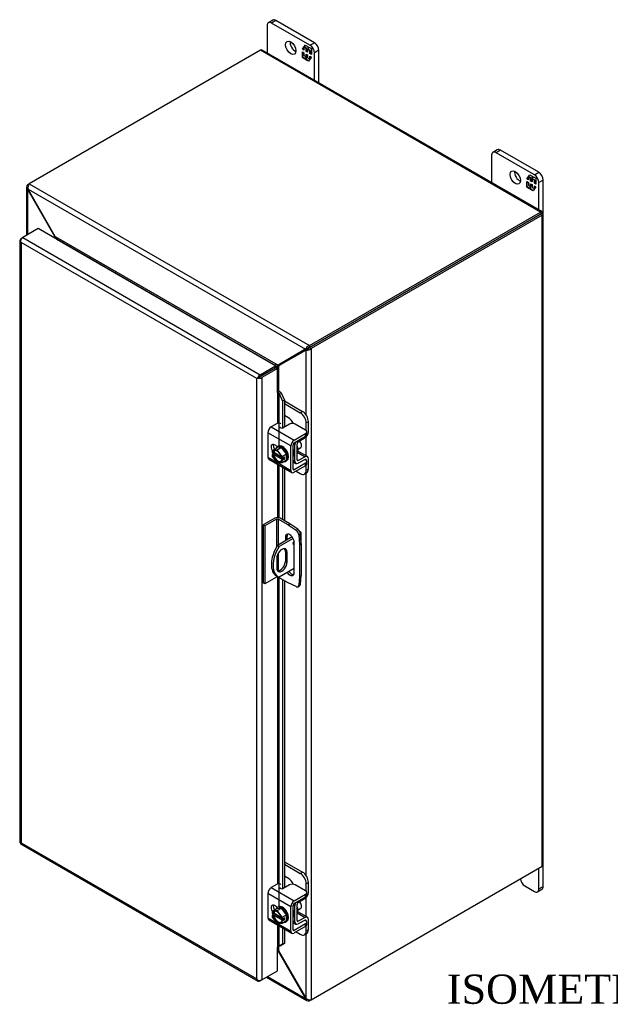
# Model space of a CAD drawing. Header units: inches. Extents: x 9 to 119, y 2 to 80.
# Tile 7 of 8: x 91 to 105, y 56 to 79. Entities that reach past the tile are written whole.
import ezdxf
from ezdxf.enums import TextEntityAlignment as Align

# ---------------------------------------------------------------- set-up
doc = ezdxf.new("R2010")
doc.units = ezdxf.units.IN
doc.header["$MEASUREMENT"] = 0
for name, color, linetype in [('COM40153-1', 7, 'CONTINUOUS'), ('COM40153-2', 7, 'CONTINUOUS'), ('COM42667', 7, 'CONTINUOUS'), ('COM42780', 7, 'CONTINUOUS'), ('COM48474', 7, 'CONTINUOUS'), ('COM71780-13', 7, 'CONTINUOUS'), ('DEFAULT', 7, 'CONTINUOUS'), ('FET07710', 7, 'CONTINUOUS'), ('SCC19011', 7, 'CONTINUOUS'), ('SPR20265', 7, 'CONTINUOUS'), ('WAF25035', 7, 'CONTINUOUS')]:
    doc.layers.add(name, color=color, linetype=linetype)
doc.styles.add('SEACAD_TIMES_NEW_ROMAN', font='times.ttf')

msp = doc.modelspace()

# ---------------------------------------------------------------- linework, layer by layer
at = {"layer": 'COM40153-1', "color": 7, "linetype": 'Continuous'}
for p, q in [((97.049, 66.691), (96.693, 66.486)), ((97.223, 66.83), (97.236, 66.823)), ((97.261, 66.542), (97.261, 66.787)), ((96.693, 66.486), (96.733, 66.462)), ((97.071, 66.657), (96.733, 66.462)), ((96.885, 66.348), (96.926, 66.324)), ((96.885, 66.348), (96.885, 66.111)), ((96.926, 66.087), (96.926, 66.324)), ((96.678, 66.181), (96.678, 65.944)), ((96.885, 66.111), (96.926, 66.087)), ((96.673, 65.761), (96.714, 65.737)), ((97.097, 65.937), (96.733, 65.727))]:
    msp.add_line(p, q, dxfattribs=at)
for centre, major_axis, start_param, end_param in [((97.175, 66.787), (-0.0864, 0), 2.529274, 3.926991), ((96.973, 66.28), (0.3, 0.52), 1.508132, 3.141593), ((97.014, 66.257), (0.3, 0.52), 1.508132, 3.204257), ((97.102, 66.553), (0.025, 0.0433), 0.999085, 3.781372), ((97.062, 66.576), (-0.025, -0.0433), 0.952017, 2.066442), ((96.802, 66.253), (-0.087, -0.151), 2.356194, 5.497787), ((96.761, 66.276), (-0.087, -0.151), 2.356194, 2.906426), ((96.802, 66.016), (0.087, 0.151), 2.356194, 5.497787), ((96.761, 66.039), (0.087, 0.151), 3.37676, 5.497787)]:
    msp.add_ellipse(centre, major_axis=major_axis, ratio=0.57735, start_param=start_param, end_param=end_param, dxfattribs=at)
at = {"layer": 'COM40153-2', "color": 7, "linetype": 'Continuous'}
for p, q in [((96.635, 67.14), (96.356, 66.979)), ((96.356, 66.979), (96.356, 65.591)), ((96.397, 66.955), (96.356, 66.979)), ((96.676, 67.116), (96.397, 66.955)), ((96.397, 66.955), (96.397, 65.567)), ((96.676, 67.116), (96.676, 66.457)), ((96.716, 67.116), (96.716, 66.499)), ((96.951, 66.981), (96.716, 67.116)), ((96.992, 67.004), (96.757, 67.14)), ((96.951, 66.981), (96.992, 67.004)), ((96.951, 66.981), (97.14, 66.852)), ((97.181, 66.876), (96.992, 67.004)), ((96.885, 66.684), (96.926, 66.707)), ((96.885, 66.684), (96.885, 66.597)), ((96.926, 66.62), (96.926, 66.707)), ((97.14, 66.852), (97.181, 66.876)), ((97.245, 66.765), (97.204, 66.741)), ((97.204, 66.741), (97.221, 66.513)), ((97.262, 66.537), (97.245, 66.765)), ((97.097, 65.843), (97.097, 66.561)), ((97.221, 66.513), (97.262, 66.537)), ((97.221, 66.513), (97.221, 65.748)), ((97.262, 66.537), (97.262, 65.772)), ((96.716, 66.306), (96.716, 65.88)), ((96.676, 65.728), (96.397, 65.567)), ((96.676, 65.759), (96.676, 65.728)), ((96.716, 65.736), (96.716, 65.728)), ((96.951, 65.593), (96.716, 65.728)), ((97.221, 65.748), (97.204, 65.54)), ((97.221, 65.748), (97.262, 65.772)), ((97.245, 65.563), (97.262, 65.772)), ((96.397, 65.567), (96.356, 65.591)), ((97.14, 65.503), (96.951, 65.593)), ((97.184, 65.501), (97.225, 65.524)), ((97.204, 65.54), (97.245, 65.563))]:
    msp.add_line(p, q, dxfattribs=at)
for centre, major_axis, start_param, end_param in [((96.696, 67.104), (-0.0864, 0), 3.926991, 5.497787), ((96.696, 67.104), (-0.0288, 0), 3.926991, 5.497787), ((96.991, 66.623), (0.075, -0.13), 0.785398, 3.926991), ((97.032, 66.646), (0.075, -0.13), 3.416574, 3.926991), ((97.134, 66.775), (0.05, -0.0866), 0.872665, 2.268928), ((97.175, 66.798), (-0.05, 0.0866), 4.014257, 5.410521), ((96.696, 65.716), (0.0288, 0), 0.785398, 2.356194), ((96.991, 65.904), (-0.075, 0.13), 1.733679, 3.926991), ((97.032, 65.928), (-0.075, 0.13), 1.733679, 2.866611), ((97.134, 65.587), (-0.05, 0.0866), 2.443461, 3.839724), ((97.175, 65.611), (-0.05, 0.0866), 3.141593, 3.839724)]:
    msp.add_ellipse(centre, major_axis=major_axis, ratio=0.57735, start_param=start_param, end_param=end_param, dxfattribs=at)
at = {"layer": 'COM42667', "color": 7, "linetype": 'Continuous'}
for p, q in [((96.691, 69.408), (96.546, 69.325)), ((96.546, 69.325), (97.095, 69.008)), ((96.98, 69.39), (96.833, 69.305)), ((97.368, 69.247), (97.121, 69.39)), ((97.014, 68.868), (96.466, 69.185)), ((96.466, 69.185), (96.466, 68.602)), ((97.095, 69.008), (97.368, 69.165)), ((97.095, 68.946), (97.368, 69.103)), ((97.368, 69.103), (97.368, 69.165)), ((97.397, 69.144), (97.397, 69.206)), ((96.696, 68.852), (96.621, 68.895)), ((97.014, 68.285), (97.014, 68.868)), ((97.068, 68.316), (97.068, 68.899)), ((96.466, 68.602), (96.669, 68.484)), ((96.489, 68.55), (97.038, 68.233)), ((96.709, 68.462), (97.014, 68.285)), ((97.368, 68.458), (97.095, 68.301)), ((97.368, 68.396), (97.095, 68.239)), ((97.355, 68.547), (97.368, 68.54)), ((97.368, 68.396), (97.368, 68.458)), ((97.397, 68.437), (97.397, 68.499)), ((97.095, 68.301), (97.068, 68.316)), ((96.691, 58.385), (96.546, 58.302)), ((96.546, 58.302), (97.095, 57.985)), ((96.98, 58.367), (96.833, 58.282)), ((97.368, 58.224), (97.121, 58.367)), ((97.014, 57.845), (96.466, 58.162)), ((96.466, 58.162), (96.466, 57.579)), ((97.095, 57.985), (97.368, 58.142)), ((97.095, 57.923), (97.368, 58.08)), ((97.368, 58.08), (97.368, 58.142)), ((97.397, 58.121), (97.397, 58.183)), ((96.696, 57.829), (96.621, 57.873)), ((97.014, 57.262), (97.014, 57.845)), ((97.068, 57.293), (97.068, 57.876)), ((96.466, 57.579), (96.669, 57.462)), ((96.489, 57.527), (97.038, 57.21)), ((97.355, 57.524), (97.368, 57.517)), ((96.709, 57.439), (97.014, 57.262)), ((97.095, 57.278), (97.068, 57.293)), ((97.368, 57.435), (97.095, 57.278)), ((97.368, 57.373), (97.095, 57.216)), ((97.368, 57.373), (97.368, 57.435)), ((97.397, 57.414), (97.397, 57.476))]:
    msp.add_line(p, q, dxfattribs=at)
for centre, major_axis, start_param, end_param in [((96.546, 69.231), (-0.0572, -0.0991), 3.926991, 5.497787), ((96.725, 69.388), (-0.048, 0), 3.141593, 5.497787), ((96.799, 69.324), (0.048, 0), 2.929457, 5.497787), ((97.051, 69.349), (0.1, 0), 0.785398, 2.356194), ((97.297, 69.206), (-0.1, 0), 2.356194, 3.926991), ((97.297, 69.144), (-0.1, 0), 2.356194, 3.141593), ((96.621, 68.804), (0.0562, -0.0973), 2.356194, 4.826451), ((96.675, 68.835), (0.0562, -0.0973), 3.6401, 4.826451), ((97.095, 68.914), (0.0572, 0.0991), 0.785398, 2.356194), ((97.095, 68.914), (0.0192, 0.0333), 0.785398, 2.356194), ((96.546, 68.649), (0.0572, 0.0991), 2.356194, 3.141593), ((97.297, 68.499), (-0.1, 0), 2.356194, 3.926991), ((97.297, 68.437), (-0.1, 0), 2.356194, 3.141593), ((97.095, 68.332), (0.0572, 0.0991), 2.356194, 3.926991), ((97.095, 68.332), (0.0192, 0.0333), 2.356194, 3.926991), ((96.546, 58.208), (-0.0572, -0.0991), 3.926991, 5.497787), ((96.725, 58.366), (-0.048, 0), 3.141593, 5.497787), ((96.799, 58.301), (0.048, 0), 2.929457, 5.497787), ((97.051, 58.326), (0.1, 0), 0.785398, 2.356194), ((97.297, 58.183), (-0.1, 0), 2.356194, 3.926991), ((97.095, 57.891), (0.0572, 0.0991), 0.785398, 2.356194), ((97.297, 58.121), (-0.1, 0), 2.356194, 3.141593), ((96.621, 57.781), (0.0562, -0.0973), 2.356194, 4.826451), ((96.675, 57.812), (0.0562, -0.0973), 3.6401, 4.826451), ((97.095, 57.891), (0.0192, 0.0333), 0.785398, 2.356194), ((96.546, 57.626), (0.0572, 0.0991), 2.356194, 3.141593), ((97.297, 57.476), (-0.1, 0), 2.356194, 3.926991), ((97.095, 57.309), (0.0572, 0.0991), 2.356194, 3.926991), ((97.095, 57.309), (0.0192, 0.0333), 2.356194, 3.926991), ((97.297, 57.414), (-0.1, 0), 2.356194, 3.141593)]:
    msp.add_ellipse(centre, major_axis=major_axis, ratio=0.57735, start_param=start_param, end_param=end_param, dxfattribs=at)
at = {"layer": 'COM42780', "color": 7, "linetype": 'Continuous'}
for p, q in [((96.863, 69.945), (97.295, 69.695)), ((96.863, 69.883), (97.241, 69.664)), ((96.959, 69.542), (96.863, 69.597)), ((97.241, 69.664), (97.295, 69.695)), ((97.437, 69.45), (97.383, 69.419)), ((97.383, 69.236), (97.383, 69.419)), ((97.437, 69.207), (97.437, 69.45)), ((97.193, 68.97), (97.357, 69.068)), ((97.071, 68.916), (97.113, 68.892)), ((97.113, 68.504), (97.113, 68.892)), ((97.167, 68.535), (97.167, 68.923)), ((97.171, 68.718), (97.357, 68.611)), ((97.413, 68.615), (97.185, 68.747)), ((97.357, 68.611), (97.193, 68.519)), ((97.437, 68.32), (97.437, 68.563)), ((97.068, 68.53), (97.113, 68.504)), ((97.068, 68.492), (97.137, 68.452)), ((97.167, 68.535), (97.193, 68.519)), ((97.356, 68.548), (97.192, 68.457)), ((97.356, 68.548), (97.383, 68.532)), ((97.383, 68.529), (97.383, 68.532)), ((97.383, 68.289), (97.383, 68.407)), ((97.383, 68.289), (97.437, 68.32)), ((97.141, 68.265), (97.241, 68.207)), ((97.341, 68.197), (97.395, 68.228)), ((96.863, 58.922), (97.295, 58.672)), ((96.863, 58.86), (97.241, 58.641)), ((97.241, 58.641), (97.295, 58.672)), ((96.959, 58.519), (96.863, 58.574)), ((97.437, 58.427), (97.383, 58.396)), ((97.437, 58.184), (97.437, 58.427)), ((97.383, 58.213), (97.383, 58.396)), ((97.193, 57.947), (97.357, 58.045)), ((97.071, 57.893), (97.113, 57.869)), ((97.113, 57.481), (97.113, 57.869)), ((97.167, 57.512), (97.167, 57.9)), ((97.413, 57.592), (97.185, 57.724)), ((97.068, 57.507), (97.113, 57.481)), ((97.167, 57.512), (97.193, 57.496)), ((97.171, 57.695), (97.357, 57.588)), ((97.356, 57.525), (97.192, 57.434)), ((97.357, 57.588), (97.193, 57.496)), ((97.356, 57.525), (97.383, 57.509)), ((97.383, 57.506), (97.383, 57.509)), ((97.437, 57.297), (97.437, 57.54)), ((97.068, 57.469), (97.137, 57.429)), ((97.383, 57.266), (97.383, 57.384)), ((97.383, 57.266), (97.437, 57.297)), ((97.141, 57.242), (97.241, 57.184)), ((97.341, 57.174), (97.395, 57.205))]:
    msp.add_line(p, q, dxfattribs=at)
for centre, major_axis, start_param, end_param in [((96.959, 69.379), (0.1, -0.173), 1.392108, 2.356194), ((97.241, 69.501), (0.1, -0.173), 0.785398, 2.356194), ((97.295, 69.532), (-0.1, 0.173), 3.926991, 5.497787), ((97.356, 69.16), (-0.0572, -0.0991), 0.802851, 2.356194), ((97.194, 68.939), (-0.0572, -0.0991), 4.744903, 5.497787), ((97.194, 68.939), (-0.0192, -0.0333), 3.944444, 5.497787), ((97.079, 68.842), (0.078, -0.135), 0.133398, 1.437398), ((97.356, 68.516), (-0.0192, -0.0333), 2.356194, 3.909538), ((97.356, 68.516), (-0.0572, -0.0991), 2.356194, 3.909538), ((97.194, 68.551), (0.0572, 0.0991), 2.356194, 3.909538), ((97.194, 68.551), (0.0192, 0.0333), 2.356194, 3.909538), ((97.295, 68.401), (-0.1, 0.173), 3.141593, 3.926991), ((97.241, 68.37), (-0.1, 0.173), 2.356194, 3.926991), ((97.295, 58.509), (-0.1, 0.173), 3.926991, 5.497787), ((96.959, 58.356), (0.1, -0.173), 1.392108, 2.356194), ((97.241, 58.478), (0.1, -0.173), 0.785398, 2.356194), ((97.356, 58.137), (-0.0572, -0.0991), 0.802851, 2.356194), ((97.194, 57.916), (-0.0572, -0.0991), 4.744903, 5.497787), ((97.194, 57.916), (-0.0192, -0.0333), 3.944444, 5.497787), ((97.079, 57.819), (0.078, -0.135), 0.133398, 1.437398), ((97.194, 57.528), (0.0192, 0.0333), 2.356194, 3.909538), ((97.356, 57.493), (-0.0192, -0.0333), 2.356194, 3.909538), ((97.356, 57.493), (-0.0572, -0.0991), 2.356194, 3.909538), ((97.194, 57.528), (0.0572, 0.0991), 2.356194, 3.909538), ((97.241, 57.347), (-0.1, 0.173), 2.356194, 3.926991), ((97.295, 57.379), (-0.1, 0.173), 3.141593, 3.926991)]:
    msp.add_ellipse(centre, major_axis=major_axis, ratio=0.57735, start_param=start_param, end_param=end_param, dxfattribs=at)
at = {"layer": 'COM48474', "color": 7, "linetype": 'Continuous'}
for p, q in [((96.287, 78.337), (90.752, 75.142)), ((102.993, 74.465), (96.287, 78.337)), ((103.037, 74.469), (96.33, 78.341)), ((90.686, 75.063), (90.686, 73.905)), ((90.711, 75.118), (90.752, 75.142)), ((90.733, 75.106), (90.711, 75.118)), ((90.726, 75.016), (90.711, 75.007)), ((90.711, 75.007), (90.711, 73.92)), ((90.725, 74.989), (90.711, 75.007)), ((90.725, 74.989), (90.735, 74.995)), ((91.367, 73.877), (90.725, 74.989)), ((90.726, 75.016), (97.363, 71.184)), ((90.735, 74.995), (90.726, 75.016)), ((91.377, 73.883), (90.735, 74.995)), ((90.752, 75.142), (97.459, 71.27)), ((97.459, 71.27), (102.993, 74.465)), ((103.051, 74.451), (102.993, 74.418)), ((103.051, 74.451), (102.993, 74.418)), ((102.993, 74.418), (97.459, 71.223)), ((97.459, 71.223), (102.993, 74.418)), ((103.034, 74.394), (97.499, 71.199)), ((102.993, 74.418), (103.034, 74.442)), ((102.993, 74.418), (102.993, 74.418)), ((102.993, 74.418), (102.993, 74.418)), ((103.034, 58.812), (103.034, 74.394)), ((103.059, 58.847), (103.059, 74.43)), ((91.377, 73.883), (91.367, 73.877)), ((91.367, 73.877), (91.367, 73.841)), ((91.377, 73.883), (96.711, 70.803)), ((91.414, 73.813), (91.415, 73.814)), ((91.415, 73.814), (96.633, 70.801)), ((97.353, 71.174), (96.711, 70.803)), ((97.364, 71.156), (96.722, 70.785)), ((97.394, 71.197), (96.752, 70.826)), ((97.404, 71.179), (96.762, 70.809)), ((97.353, 71.174), (97.394, 71.197)), ((97.363, 71.184), (97.353, 71.174)), ((97.403, 71.208), (97.363, 71.184)), ((97.364, 71.156), (97.404, 71.179)), ((97.377, 71.159), (97.364, 71.156)), ((97.418, 71.182), (97.377, 71.159)), ((97.377, 71.159), (97.377, 69.617)), ((97.403, 71.208), (97.394, 71.197)), ((97.418, 71.182), (97.404, 71.179)), ((97.423, 71.186), (97.412, 71.179)), ((97.459, 71.223), (97.459, 71.27)), ((97.459, 71.223), (97.499, 71.199)), ((97.499, 71.199), (97.499, 55.616)), ((96.633, 70.801), (96.632, 70.801)), ((96.633, 70.801), (96.633, 70.8)), ((96.645, 70.738), (96.645, 70.738)), ((96.711, 70.803), (96.752, 70.826)), ((96.722, 70.785), (96.762, 70.809)), ((96.722, 70.785), (96.722, 70.185)), ((97.377, 69.083), (97.377, 68.636)), ((97.377, 68.218), (97.377, 58.594)), ((97.499, 55.616), (103.034, 58.812)), ((97.377, 58.06), (97.377, 57.613)), ((97.377, 57.195), (97.377, 55.657)), ((96.693, 56.792), (96.711, 56.781)), ((96.722, 56.787), (96.711, 56.781)), ((96.711, 56.781), (97.353, 55.67)), ((96.722, 56.89), (96.722, 56.787)), ((96.722, 56.787), (97.364, 55.675)), ((96.431, 56.157), (97.398, 55.599)), ((96.456, 56.172), (97.363, 55.648)), ((97.353, 55.67), (97.364, 55.675)), ((97.353, 55.67), (97.363, 55.648)), ((97.377, 55.657), (97.363, 55.648)), ((97.364, 55.675), (97.377, 55.657)), ((97.459, 55.618), (97.459, 55.593)), ((97.499, 55.616), (97.459, 55.593))]:
    msp.add_line(p, q, dxfattribs=at)
for centre, radius, start, end in [((90.76, 75.063), 0.0739, 131.3818, 228.6182), ((90.876, 75.05), 0.154, 143.5515, 192.9586), ((97.504, 71.122), 0.154, 107.0414, 156.4485), ((97.395, 71.312), 0.154, 263.5515, 312.9586), ((97.461, 71.104), 0.119, 91.3268, 119.2753), ((97.36, 71.282), 0.115, 300.272, 329.1259), ((98.884, 66.826), 4.513, 118.0428, 119.6727), ((94.379, 74.63), 4.483, 300.465, 301.9631), ((97.435, 55.663), 0.0739, 191.3818, 288.6182), ((97.482, 55.769), 0.154, 227.0414, 276.4485)]:
    msp.add_arc(centre, radius, start, end, dxfattribs=at)
for centre, major_axis, ratio, start_param, end_param in [((96.287, 78.267), (-0.0432, -0.0748), 0.57735, 3.141593, 3.926991), ((102.993, 74.395), (-0.0432, -0.0748), 0.57735, 2.696031, 3.926991), ((102.973, 74.406), (0.0864, 0.0498), 0.000948, 0.445015, 0.784852), ((102.973, 74.43), (-0.0864, 0), 0.57735, 2.356194, 3.587154), ((102.973, 74.406), (0.0863, 0.0499), 0.000948, -0.784852, -0.445015), ((102.973, 74.406), (-0.0288, -0.0166), 0.000948, 2.356741, 3.927537), ((102.973, 74.406), (-0.0288, -0.0166), 0.000948, 2.355648, 3.926445), ((102.973, 58.847), (-0.0864, 0), 0.57735, 2.356194, 3.141593)]:
    msp.add_ellipse(centre, major_axis=major_axis, ratio=ratio, start_param=start_param, end_param=end_param, dxfattribs=at)
for points, knots in [([(91.367, 73.877), (91.369, 73.869), (91.371, 73.861), (91.373, 73.847), (91.374, 73.842), (91.374, 73.837)], [0, 0, 0, 0, 0.25, 0.25, 0.4064609, 0.4064609, 0.4064609, 0.4064609]), ([(91.415, 73.814), (91.416, 73.814), (91.417, 73.815), (91.418, 73.817), (91.418, 73.818), (91.419, 73.822), (91.418, 73.825), (91.416, 73.831), (91.415, 73.834), (91.412, 73.84), (91.41, 73.843), (91.404, 73.853), (91.399, 73.859), (91.388, 73.871), (91.383, 73.877), (91.377, 73.883)], [0, 0, 0, 0, 0.0625, 0.0625, 0.125, 0.125, 0.25, 0.25, 0.375, 0.375, 0.5, 0.5, 0.75, 0.75, 1, 1, 1, 1]), ([(96.711, 70.803), (96.706, 70.804), (96.699, 70.805), (96.687, 70.806), (96.68, 70.807), (96.669, 70.807), (96.666, 70.807), (96.659, 70.807), (96.655, 70.806), (96.648, 70.806), (96.644, 70.805), (96.639, 70.804), (96.638, 70.804), (96.635, 70.803), (96.634, 70.802), (96.633, 70.801)], [0, 0, 0, 0, 0.25, 0.25, 0.5, 0.5, 0.625, 0.625, 0.75, 0.75, 0.875, 0.875, 0.9375, 0.9375, 1, 1, 1, 1]), ([(96.687, 70.723), (96.687, 70.723), (96.688, 70.723), (96.69, 70.726), (96.692, 70.729), (96.696, 70.735), (96.698, 70.738), (96.702, 70.744), (96.704, 70.747), (96.709, 70.756), (96.712, 70.762), (96.717, 70.774), (96.72, 70.78), (96.722, 70.785)], [0.1148162, 0.1148162, 0.1148162, 0.1148162, 0.125, 0.125, 0.25, 0.25, 0.375, 0.375, 0.5, 0.5, 0.75, 0.75, 1, 1, 1, 1]), ([(96.722, 56.787), (96.72, 56.795), (96.717, 56.803), (96.712, 56.818), (96.709, 56.825), (96.704, 56.835), (96.702, 56.838), (96.698, 56.844), (96.696, 56.847), (96.694, 56.85), (96.693, 56.85), (96.693, 56.851)], [0, 0, 0, 0, 0.25, 0.25, 0.5, 0.5, 0.625, 0.625, 0.75, 0.75, 0.7783053, 0.7783053, 0.7783053, 0.7783053])]:
    msp.add_open_spline(points, degree=3, knots=knots, dxfattribs=at)
msp.add_open_spline([(96.694, 56.797), (96.7, 56.792), (96.706, 56.787), (96.711, 56.781)], degree=3, dxfattribs=at)
at = {"layer": 'COM71780-13', "color": 7, "linetype": 'Continuous'}
for p, q in [((90.97, 74.07), (90.598, 73.854)), ((96.652, 70.789), (90.97, 74.07)), ((90.531, 73.796), (90.531, 59.385)), ((90.54, 73.774), (90.54, 73.774)), ((90.557, 73.831), (90.598, 73.854)), ((90.598, 73.854), (96.279, 70.574)), ((96.198, 70.48), (90.557, 73.737)), ((90.557, 73.737), (90.557, 59.374)), ((96.279, 70.574), (96.652, 70.789)), ((96.279, 70.527), (96.652, 70.742)), ((96.652, 70.742), (96.279, 70.527)), ((96.693, 70.719), (96.32, 70.503)), ((96.652, 70.789), (96.652, 70.742)), ((96.693, 70.719), (96.652, 70.742)), ((96.693, 70.147), (96.693, 70.719)), ((96.239, 70.503), (96.198, 70.48)), ((96.198, 56.117), (96.198, 70.48)), ((96.222, 70.494), (96.279, 70.527)), ((96.222, 70.494), (96.279, 70.527)), ((96.32, 70.503), (96.32, 56.093)), ((96.693, 70.147), (96.693, 69.409)), ((96.716, 70.152), (96.721, 70.185)), ((96.737, 70.122), (96.784, 70.141)), ((96.737, 70.122), (96.816, 69.944)), ((96.737, 68.871), (96.737, 70.122)), ((96.784, 70.141), (96.863, 69.963)), ((96.863, 69.963), (96.816, 69.944)), ((96.816, 69.944), (96.816, 69.298)), ((96.863, 69.963), (96.863, 69.322)), ((96.693, 68.854), (96.693, 68.85)), ((96.693, 68.432), (96.693, 67.154)), ((96.737, 67.148), (96.737, 68.407)), ((96.816, 68.361), (96.816, 67.106)), ((96.863, 68.334), (96.863, 67.078)), ((96.693, 65.733), (96.693, 58.386)), ((96.737, 57.848), (96.737, 65.716)), ((96.816, 65.671), (96.816, 58.275)), ((96.863, 65.643), (96.863, 58.299)), ((90.557, 59.374), (96.198, 56.117)), ((90.554, 59.346), (96.236, 56.065)), ((96.693, 57.831), (96.693, 57.827)), ((96.693, 57.409), (96.693, 56.88)), ((96.737, 56.901), (96.737, 57.384)), ((96.816, 57.338), (96.816, 56.948)), ((96.863, 57.311), (96.863, 56.968)), ((96.693, 56.309), (96.693, 56.88)), ((96.816, 56.948), (96.737, 56.901)), ((96.737, 56.901), (96.784, 56.92)), ((96.863, 56.968), (96.784, 56.92)), ((96.863, 56.968), (96.816, 56.948)), ((96.32, 56.093), (96.693, 56.309)), ((96.222, 56.084), (96.222, 56.084)), ((96.32, 56.093), (96.279, 56.07))]:
    msp.add_line(p, q, dxfattribs=at)
for centre, radius, start, end in [((96.653, 70.086), 0.0911, 23.2734, 46.5882), ((96.678, 70.057), 0.135, 38.3968, 71.6578), ((96.934, 56.621), 0.343, 125.2045, 129.639), ((96.772, 56.84), 0.0704, 117.4412, 127.5015)]:
    msp.add_arc(centre, radius, start, end, dxfattribs=at)
for centre, major_axis, ratio, start_param, end_param in [((90.618, 73.796), (0.0864, 0), 0.57735, 2.356194, 3.587154), ((90.598, 73.784), (0.0432, 0.0748), 0.57735, 0.785398, 2.016358), ((90.618, 73.772), (-0.061, 0.106), 0.577982, 1.231508, 1.571345), ((90.618, 73.772), (-0.061, 0.106), 0.577982, 1.230411, 1.570248), ((96.259, 70.515), (-0.0863, -0.0499), 0.000948, -1.124689, -0.784852), ((96.259, 70.515), (-0.0864, -0.0498), 0.000948, 0.784852, 1.124689), ((96.279, 70.503), (0.0432, 0.0748), 0.57735, 0.785398, 2.016358), ((96.259, 70.539), (0.0864, 0), 0.57735, 4.266828, 5.497787), ((96.259, 70.515), (0.0288, 0.0166), 0.000948, 0.785944, 2.356741), ((96.259, 70.515), (0.0288, 0.0166), 0.000948, 3.926445, 5.497241), ((96.713, 70.135), (0.0864, 0), 0.57735, 1.48353, 1.808737), ((96.713, 70.135), (0.0288, 0), 0.57735, 1.48353, 2.356194), ((90.618, 59.385), (0.0864, 0), 0.57735, 3.141593, 3.587154), ((90.618, 59.409), (-0.0864, -0.0498), 0.000948, 0.445015, 0.784852), ((90.618, 59.409), (-0.0863, -0.0499), 0.000948, -0.784852, -0.445015), ((90.598, 59.421), (0.0432, 0.0748), 0.57735, 2.696031, 3.141593), ((96.713, 56.868), (-0.0288, 0), 0.57735, 4.625123, 5.497787), ((96.259, 56.152), (0.061, -0.106), 0.577982, 4.712938, 5.052774), ((96.259, 56.152), (0.061, -0.106), 0.577982, 4.71184, 5.051677), ((96.259, 56.129), (0.0864, 0), 0.57735, 4.266828, 5.497787), ((96.279, 56.14), (0.0432, 0.0748), 0.57735, 2.696031, 3.926991)]:
    msp.add_ellipse(centre, major_axis=major_axis, ratio=ratio, start_param=start_param, end_param=end_param, dxfattribs=at)
at = {"layer": 'FET07710', "color": 7, "linetype": 'Continuous'}
for p, q in [((96.448, 78.927), (96.448, 78.273)), ((96.585, 79.056), (96.479, 78.995)), ((96.66, 79.049), (96.554, 78.988)), ((97.474, 78.457), (96.554, 78.988)), ((97.579, 78.518), (96.66, 79.049)), ((97.291, 78.363), (97.36, 78.462)), ((97.334, 78.415), (97.365, 78.459)), ((97.36, 78.462), (97.422, 78.426)), ((97.474, 78.457), (97.579, 78.518)), ((97.302, 78.37), (97.291, 78.363)), ((97.328, 78.342), (97.291, 78.363)), ((97.291, 78.161), (97.291, 78.3)), ((97.291, 78.3), (97.328, 78.279)), ((97.302, 78.37), (97.328, 78.406)), ((97.328, 78.355), (97.302, 78.37)), ((97.302, 78.168), (97.302, 78.293)), ((97.339, 78.418), (97.328, 78.411)), ((97.383, 78.379), (97.328, 78.411)), ((97.328, 78.411), (97.328, 78.342)), ((97.328, 78.279), (97.328, 78.209)), ((97.394, 78.386), (97.339, 78.418)), ((97.394, 78.386), (97.383, 78.379)), ((97.383, 78.31), (97.383, 78.379)), ((97.394, 78.317), (97.383, 78.31)), ((97.417, 78.291), (97.383, 78.31)), ((97.383, 78.177), (97.383, 78.247)), ((97.383, 78.247), (97.417, 78.227)), ((97.394, 78.317), (97.394, 78.386)), ((97.417, 78.304), (97.394, 78.317)), ((97.394, 78.184), (97.394, 78.24)), ((97.428, 78.366), (97.417, 78.36)), ((97.473, 78.328), (97.417, 78.36)), ((97.417, 78.36), (97.417, 78.291)), ((97.417, 78.227), (97.417, 78.158)), ((97.422, 78.426), (97.422, 78.376)), ((97.422, 78.376), (97.447, 78.412)), ((97.433, 78.382), (97.422, 78.376)), ((97.484, 78.334), (97.428, 78.366)), ((97.433, 78.382), (97.452, 78.409)), ((97.447, 78.412), (97.509, 78.376)), ((97.484, 78.334), (97.473, 78.328)), ((97.473, 78.259), (97.473, 78.328)), ((97.484, 78.265), (97.473, 78.259)), ((97.509, 78.237), (97.473, 78.259)), ((97.484, 78.265), (97.484, 78.334)), ((97.509, 78.251), (97.484, 78.265)), ((97.509, 78.376), (97.509, 78.237)), ((97.686, 78.335), (97.58, 78.274)), ((97.58, 77.62), (97.58, 78.274)), ((97.686, 77.559), (97.686, 78.335)), ((97.302, 78.168), (97.291, 78.161)), ((97.353, 78.126), (97.291, 78.161)), ((97.359, 78.135), (97.302, 78.168)), ((97.328, 78.209), (97.383, 78.177)), ((97.378, 78.162), (97.353, 78.126)), ((97.389, 78.168), (97.378, 78.162)), ((97.378, 78.111), (97.378, 78.162)), ((97.389, 78.117), (97.378, 78.111)), ((97.44, 78.075), (97.378, 78.111)), ((97.394, 78.184), (97.383, 78.177)), ((97.389, 78.117), (97.389, 78.168)), ((97.446, 78.085), (97.389, 78.117)), ((97.417, 78.158), (97.473, 78.126)), ((97.509, 78.174), (97.44, 78.075)), ((97.473, 78.126), (97.473, 78.195)), ((97.473, 78.195), (97.509, 78.174)), ((97.477, 78.128), (97.473, 78.126)), ((97.484, 78.138), (97.484, 78.188)), ((101.959, 75.954), (101.853, 75.893)), ((102.034, 75.946), (101.928, 75.885)), ((102.848, 75.355), (101.928, 75.885)), ((102.953, 75.416), (102.034, 75.946)), ((101.822, 75.824), (101.822, 75.17)), ((102.848, 75.355), (102.953, 75.416)), ((102.665, 75.261), (102.734, 75.359)), ((102.676, 75.267), (102.665, 75.261)), ((102.702, 75.24), (102.665, 75.261)), ((102.665, 75.058), (102.665, 75.197)), ((102.665, 75.197), (102.702, 75.176)), ((102.676, 75.267), (102.702, 75.303)), ((102.702, 75.253), (102.676, 75.267)), ((102.676, 75.065), (102.676, 75.19)), ((102.713, 75.315), (102.702, 75.309)), ((102.757, 75.277), (102.702, 75.309)), ((102.702, 75.309), (102.702, 75.24)), ((102.702, 75.176), (102.702, 75.107)), ((102.708, 75.313), (102.739, 75.356)), ((102.768, 75.283), (102.713, 75.315)), ((102.734, 75.359), (102.796, 75.324)), ((102.768, 75.283), (102.757, 75.277)), ((102.757, 75.207), (102.757, 75.277)), ((102.768, 75.214), (102.757, 75.207)), ((102.791, 75.188), (102.757, 75.207)), ((102.768, 75.214), (102.768, 75.283)), ((102.791, 75.201), (102.768, 75.214)), ((102.802, 75.264), (102.791, 75.257)), ((102.847, 75.225), (102.791, 75.257)), ((102.791, 75.257), (102.791, 75.188)), ((102.796, 75.324), (102.796, 75.273)), ((102.796, 75.273), (102.821, 75.309)), ((102.807, 75.279), (102.796, 75.273)), ((102.858, 75.232), (102.802, 75.264)), ((102.807, 75.279), (102.826, 75.306)), ((102.821, 75.309), (102.883, 75.273)), ((102.858, 75.232), (102.847, 75.225)), ((102.847, 75.156), (102.847, 75.225)), ((102.858, 75.162), (102.847, 75.156)), ((102.883, 75.135), (102.847, 75.156)), ((102.858, 75.162), (102.858, 75.232)), ((102.883, 75.148), (102.858, 75.162)), ((102.883, 75.273), (102.883, 75.135)), ((103.06, 75.232), (102.954, 75.171)), ((102.954, 74.517), (102.954, 75.171)), ((103.06, 73.844), (103.06, 75.232)), ((102.676, 75.065), (102.665, 75.058)), ((102.727, 75.023), (102.665, 75.058)), ((102.733, 75.032), (102.676, 75.065)), ((102.702, 75.107), (102.757, 75.075)), ((102.752, 75.059), (102.727, 75.023)), ((102.763, 75.065), (102.752, 75.059)), ((102.752, 75.008), (102.752, 75.059)), ((102.763, 75.015), (102.752, 75.008)), ((102.814, 74.973), (102.752, 75.008)), ((102.757, 75.075), (102.757, 75.144)), ((102.757, 75.144), (102.791, 75.124)), ((102.768, 75.081), (102.757, 75.075)), ((102.763, 75.015), (102.763, 75.065)), ((102.82, 74.982), (102.763, 75.015)), ((102.768, 75.081), (102.768, 75.137)), ((102.791, 75.124), (102.791, 75.055)), ((102.791, 75.055), (102.847, 75.023)), ((102.883, 75.071), (102.814, 74.973)), ((102.847, 75.023), (102.847, 75.092)), ((102.847, 75.092), (102.883, 75.071)), ((102.851, 75.026), (102.847, 75.023)), ((102.858, 75.035), (102.858, 75.086)), ((103.059, 73.844), (103.06, 73.844)), ((103.06, 59.719), (103.059, 59.718)), ((103.06, 58.33), (103.06, 59.719)), ((102.954, 58.269), (102.954, 58.766)), ((102.617, 58.341), (102.848, 58.208)), ((102.923, 58.201), (103.028, 58.262)), ((102.954, 58.269), (103.06, 58.33))]:
    msp.add_line(p, q, dxfattribs=at)
for centre, major_axis, start_param, end_param in [((96.554, 78.866), (0.075, -0.13), 2.356194, 3.926991), ((96.66, 78.927), (0.075, -0.13), 2.356194, 3.141593), ((97.12, 78.457), (-0.087, 0.152), 0.649107, 2.492486), ((97.474, 78.335), (0.075, -0.13), 0.785398, 2.356194), ((97.579, 78.396), (-0.075, 0.13), 3.926991, 5.497787), ((101.928, 75.763), (0.075, -0.13), 2.356194, 3.926991), ((102.034, 75.824), (0.075, -0.13), 2.356194, 3.141593), ((102.494, 75.354), (-0.087, 0.152), 0.649107, 2.492486), ((102.953, 75.293), (-0.075, 0.13), 3.926991, 5.497787), ((102.848, 75.232), (0.075, -0.13), 0.785398, 2.356194), ((102.953, 73.905), (-0.075, 0.13), 3.873825, 3.926991), ((102.953, 59.78), (-0.075, 0.13), 3.926991, 3.980157), ((102.617, 58.464), (-0.075, 0.13), 0.898798, 2.356194), ((102.848, 58.331), (-0.075, 0.13), 2.356194, 3.926991), ((102.953, 58.392), (-0.075, 0.13), 3.141593, 3.926991)]:
    msp.add_ellipse(centre, major_axis=major_axis, ratio=0.57735, start_param=start_param, end_param=end_param, dxfattribs=at)
for centre, major_axis in [((97.014, 78.396), (-0.087, 0.152)), ((102.388, 75.293), (-0.088, 0.152))]:
    msp.add_ellipse(centre, major_axis=major_axis, ratio=0.57735, dxfattribs=at)
at = {"layer": 'SCC19011', "color": 7, "linetype": 'Continuous'}
for p, q in [((96.567, 68.758), (96.67, 68.817)), ((96.791, 68.833), (96.67, 68.817)), ((96.689, 68.774), (96.791, 68.833)), ((96.913, 68.677), (96.791, 68.833)), ((97.189, 68.793), (97.254, 68.83)), ((96.689, 68.774), (96.567, 68.758)), ((96.567, 68.758), (96.567, 68.709)), ((96.579, 68.702), (96.567, 68.709)), ((96.621, 68.696), (96.567, 68.665)), ((96.567, 68.665), (96.567, 68.616)), ((96.567, 68.665), (96.579, 68.658)), ((96.567, 68.616), (96.689, 68.459)), ((96.607, 68.712), (96.59, 68.702)), ((96.59, 68.658), (96.607, 68.668)), ((96.794, 68.604), (96.607, 68.712)), ((96.607, 68.668), (96.816, 68.547)), ((96.621, 68.704), (96.621, 68.696)), ((96.621, 68.696), (96.797, 68.594)), ((96.811, 68.618), (96.689, 68.774)), ((96.811, 68.569), (96.799, 68.575)), ((96.811, 68.618), (96.913, 68.677)), ((96.811, 68.569), (96.811, 68.618)), ((96.864, 68.6), (96.811, 68.569)), ((96.864, 68.555), (96.811, 68.524)), ((96.826, 68.578), (96.864, 68.555)), ((96.864, 68.555), (96.864, 68.6)), ((96.913, 68.535), (96.913, 68.677)), ((96.689, 68.459), (96.811, 68.475)), ((96.816, 68.547), (96.799, 68.538)), ((96.799, 68.531), (96.811, 68.524)), ((96.811, 68.475), (96.913, 68.535)), ((96.811, 68.475), (96.811, 68.524)), ((96.567, 57.735), (96.67, 57.794)), ((96.689, 57.751), (96.567, 57.735)), ((96.567, 57.735), (96.567, 57.686)), ((96.791, 57.81), (96.67, 57.794)), ((96.689, 57.751), (96.791, 57.81)), ((96.811, 57.595), (96.689, 57.751)), ((96.913, 57.654), (96.791, 57.81)), ((97.189, 57.77), (97.254, 57.807)), ((96.579, 57.679), (96.567, 57.686)), ((96.621, 57.673), (96.567, 57.642)), ((96.567, 57.642), (96.567, 57.593)), ((96.567, 57.642), (96.579, 57.635)), ((96.567, 57.593), (96.689, 57.436)), ((96.607, 57.689), (96.59, 57.679)), ((96.59, 57.635), (96.607, 57.645)), ((96.794, 57.581), (96.607, 57.689)), ((96.607, 57.645), (96.816, 57.524)), ((96.621, 57.681), (96.621, 57.673)), ((96.621, 57.673), (96.797, 57.571)), ((96.811, 57.546), (96.799, 57.552)), ((96.816, 57.524), (96.799, 57.515)), ((96.799, 57.508), (96.811, 57.501)), ((96.811, 57.595), (96.913, 57.654)), ((96.811, 57.546), (96.811, 57.595)), ((96.864, 57.577), (96.811, 57.546)), ((96.864, 57.532), (96.811, 57.501)), ((96.811, 57.452), (96.913, 57.512)), ((96.811, 57.452), (96.811, 57.501)), ((96.826, 57.555), (96.864, 57.532)), ((96.864, 57.532), (96.864, 57.577)), ((96.913, 57.512), (96.913, 57.654)), ((96.689, 57.436), (96.811, 57.452))]:
    msp.add_line(p, q, dxfattribs=at)
for centre, start, end in [((96.585, 68.714), 242.8525, 296.623), ((96.585, 68.669), 242.8527, 296.6228), ((96.585, 57.691), 242.8525, 296.623), ((96.585, 57.646), 242.8527, 296.6228)]:
    msp.add_arc(centre, 0.0126, start, end, dxfattribs=at)
for centre, major_axis, start_param, end_param in [((97.205, 68.915), (0.0488, -0.0845), 0, 2.159159), ((96.689, 68.617), (0.079, -0.137), 0.958412, 3.753977), ((96.689, 68.617), (-0.079, 0.137), 0.958412, 3.753977), ((96.695, 68.62), (0.075, -0.13), 3.141593, 3.744649), ((96.695, 68.62), (-0.075, 0.13), 0.96774, 3.694684), ((96.712, 68.63), (0.075, -0.13), 3.254972, 3.744649), ((96.712, 68.63), (-0.075, 0.13), 0.96774, 3.028213), ((97.205, 57.892), (0.0488, -0.0845), 0, 2.159159), ((96.689, 57.594), (0.079, -0.137), 0.958412, 3.753977), ((96.695, 57.597), (0.075, -0.13), 3.141593, 3.744649), ((96.712, 57.607), (0.075, -0.13), 3.254972, 3.744649), ((96.689, 57.594), (-0.079, 0.137), 0.958412, 3.753977), ((96.695, 57.597), (-0.075, 0.13), 0.96774, 3.694684), ((96.712, 57.607), (-0.075, 0.13), 0.96774, 3.028213)]:
    msp.add_ellipse(centre, major_axis=major_axis, ratio=0.57735, start_param=start_param, end_param=end_param, dxfattribs=at)
for points, knots in [([(96.799, 68.575), (96.798, 68.576), (96.797, 68.577), (96.797, 68.579), (96.797, 68.58), (96.797, 68.581)], [0, 0, 0, 0, 0.5, 0.5, 0.7956866, 0.7956866, 0.7956866, 0.7956866]), ([(96.799, 68.538), (96.797, 68.537), (96.797, 68.535), (96.797, 68.533), (96.798, 68.532), (96.799, 68.531)], [0, 0, 0, 0, 0.5, 0.5, 1, 1, 1, 1]), ([(96.799, 57.552), (96.798, 57.553), (96.797, 57.554), (96.797, 57.556), (96.797, 57.557), (96.797, 57.558)], [0, 0, 0, 0, 0.5, 0.5, 0.7956866, 0.7956866, 0.7956866, 0.7956866]), ([(96.799, 57.515), (96.797, 57.514), (96.797, 57.512), (96.797, 57.51), (96.798, 57.509), (96.799, 57.508)], [0, 0, 0, 0, 0.5, 0.5, 1, 1, 1, 1])]:
    msp.add_open_spline(points, degree=3, knots=knots, dxfattribs=at)
at = {"layer": 'SPR20265', "color": 7, "linetype": 'Continuous'}
for points in [[(97.069, 68.618), (97.071, 68.621), (97.084, 68.637), (97.097, 68.677), (97.09, 68.738), (97.076, 68.778), (97.068, 68.793)], [(97.069, 57.595), (97.071, 57.598), (97.084, 57.614), (97.097, 57.654), (97.09, 57.715), (97.076, 57.755), (97.068, 57.77)]]:
    msp.add_open_spline(points, degree=3, knots=[0.492661, 0.492661, 0.492661, 0.492661, 0.49540495, 0.50699867, 0.51872295, 0.52667302, 0.52667302, 0.52667302, 0.52667302], dxfattribs=at)
at = {"layer": 'WAF25035', "color": 7, "linetype": 'Continuous'}
for p, q in [((96.717, 68.864), (96.691, 68.849)), ((96.891, 68.503), (96.917, 68.517)), ((96.717, 57.841), (96.691, 57.826)), ((96.891, 57.48), (96.917, 57.494))]:
    msp.add_line(p, q, dxfattribs=at)
for centre, start_param, end_param in [((96.791, 68.676), 0, 0.412589), ((96.791, 68.676), 2.729004, 6.283185), ((96.817, 68.691), 3.141593, 6.283185), ((96.791, 57.653), 0, 0.412589), ((96.791, 57.653), 2.729004, 6.283185), ((96.817, 57.668), 3.141593, 6.283185)]:
    msp.add_ellipse(centre, major_axis=(-0.1, 0.173), ratio=0.57735, start_param=start_param, end_param=end_param, dxfattribs=at)

# ---------------------------------------------------------------- texts
at = {"layer": 'DEFAULT', "color": 7, "linetype": 'Continuous', "style": 'SEACAD_TIMES_NEW_ROMAN'}
msp.add_text('ISOMETRIC VIEWS', height=0.7, dxfattribs=at).set_placement((100.75, 56.222), align=Align.TOP_LEFT)

doc.saveas('drawing.dxf')
